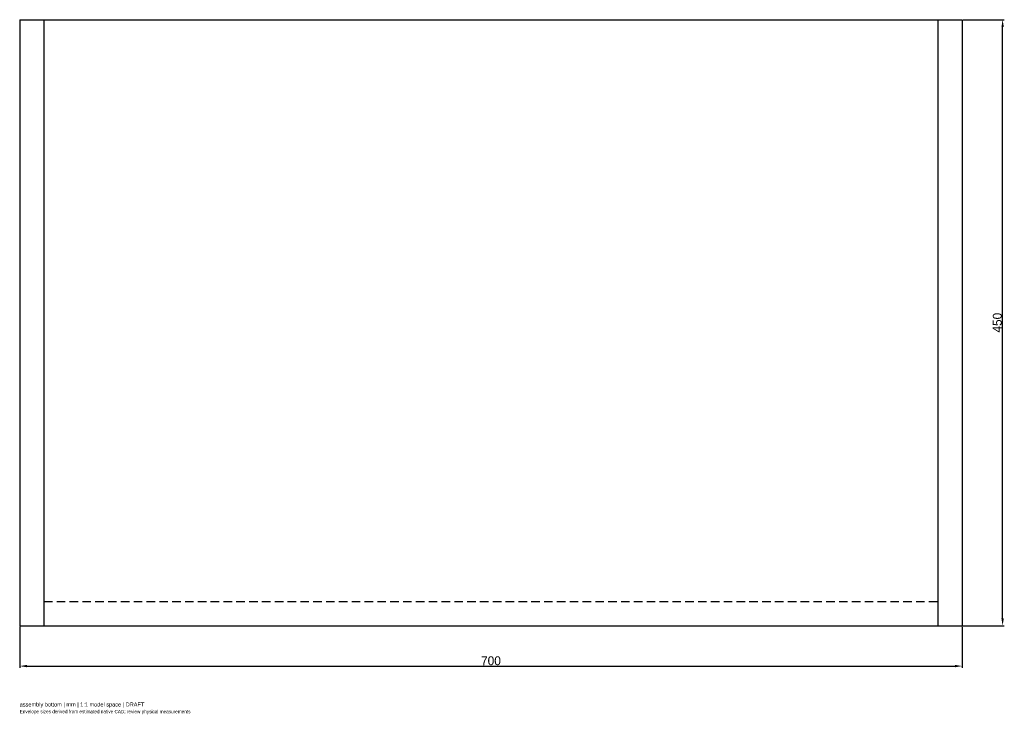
# Model space of a CAD drawing. Header units: millimetres. Extents: x -350 to 381, y -291 to 225.
import ezdxf

# ---------------------------------------------------------------- set-up
doc = ezdxf.new("R2010")
doc.units = ezdxf.units.MM
doc.linetypes.add('HIDDEN', pattern=[9.525, 6.35, -3.175])
for name, color, linetype in [('ANNOTATIONS', 7, 'Continuous'), ('DIMENSIONS', 7, 'Continuous'), ('HIDDEN', 8, 'HIDDEN'), ('VISIBLE', 7, 'Continuous')]:
    doc.layers.add(name, color=color, linetype=linetype)
doc.dimstyles.get("Standard").update_dxf_attribs({"dimtxt": 2.5, "dimasz": 2.5, "dimexe": 1.25, "dimexo": 0.625, "dimtad": 1, "dimcen": 2.5, "dimazin": 3, "dimtfac": 1, "dimtmove": 0, "dimatfit": 3})

msp = doc.modelspace()

# ---------------------------------------------------------------- linework, layer by layer
at = {"layer": 'HIDDEN'}
for p, q in [((-350, 225), (-350, -225)), ((-350, 225), (-332, 225)), ((-332, 225), (-332, -225)), ((-332, 225), (-332, -225)), ((-332, 225), (-332, -225)), ((-332, 225), (332, 225)), ((-332, 225), (332, 225)), ((-332, 225), (-332, -225)), ((-332, 225), (332, 225)), ((-332, 225), (-332, -207)), ((-332, 225), (-332, -207)), ((-332, 225), (332, 225)), ((-332, 225), (332, 225)), ((332, 225), (332, -225)), ((332, 225), (350, 225)), ((332, 225), (332, -225)), ((332, 225), (332, -225)), ((332, 225), (332, -225)), ((332, 225), (332, -207)), ((332, 225), (332, -207)), ((350, 225), (350, -225)), ((-332, -207), (-332, -225)), ((-332, -207), (-332, -225)), ((-332, -207), (332, -207)), ((-332, -207), (332, -207)), ((-332, -207), (332, -207)), ((-332, -207), (332, -207)), ((332, -207), (332, -225)), ((332, -207), (332, -225)), ((-350, -225), (-332, -225)), ((-332, -225), (332, -225)), ((-332, -225), (332, -225)), ((-332, -225), (332, -225)), ((-332, -225), (332, -225)), ((-332, -225), (332, -225)), ((332, -225), (350, -225))]:
    msp.add_line(p, q, dxfattribs=at)
at = {"layer": 'VISIBLE'}
for p, q in [((-350, 225), (-350, -225)), ((-350, 225), (-332, 225)), ((-332, 225), (-332, -225)), ((-332, 225), (-332, -225)), ((-332, 225), (332, 225)), ((332, 225), (332, -225)), ((332, 225), (350, 225)), ((332, 225), (332, -225)), ((350, 225), (350, -225)), ((-350, -225), (-332, -225)), ((-332, -225), (332, -225)), ((332, -225), (350, -225))]:
    msp.add_line(p, q, dxfattribs=at)

# ---------------------------------------------------------------- texts
at = {"layer": 'ANNOTATIONS'}
for s, height, p in [('assembly bottom | mm | 1:1 model space | DRAFT', 3, (-350, -285)), ('Envelope sizes derived from estimated native CAD; review physical measurements', 2.5, (-350, -290))]:
    msp.add_text(s, height=height, dxfattribs=at).set_placement(p)

# ---------------------------------------------------------------- dimensions: what is measured, and where the dimension line sits
at = {"layer": 'DIMENSIONS'}
msp.add_linear_dim(base=(380, -225), p1=(350, -225), p2=(350, 225), angle=90, dimstyle='Standard', override={"dimtxt": 6.6, "dimasz": 5.4, "dimtad": 1, "dimdec": 2}, dxfattribs=at).render()
msp.add_linear_dim(base=(-350, -255), p1=(-350, -225), p2=(350, -225), dimstyle='Standard', override={"dimtxt": 6.6, "dimasz": 5.4, "dimtad": 1, "dimdec": 2}, dxfattribs=at).render()

doc.saveas('drawing.dxf')
